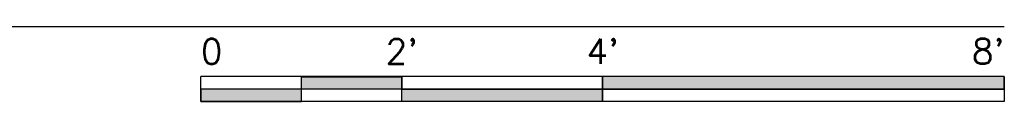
# Model space of a CAD drawing. Header units: inches. Extents: x 499 to 4096, y -291 to 334.
# Tile 3 of 8: x 1328 to 1445, y -290 to -281. Entities that reach past the tile are written whole.
import ezdxf
from ezdxf.enums import TextEntityAlignment as Align

# ---------------------------------------------------------------- set-up
doc = ezdxf.new("R2010")
doc.units = ezdxf.units.IN
doc.header["$MEASUREMENT"] = 0
doc.layers.add('S-ANNO-SYMB', color=2, linetype='Continuous')
doc.styles.add('Arial', font='romans.shx', dxfattribs={"width": 0.8})

# ---------------------------------------------------------------- blocks, each defined once
blk = doc.blocks.new('*U17')
for points in [[(-2.625, -0.188), (-2.25, -0.188), (-2.25, -0.2344), (-2.625, -0.2344)], [(-1.5, -0.2344), (0, -0.2344), (0, -0.1875), (-1.5, -0.1875)], [(-3, -0.2812), (-2.625, -0.2812), (-2.625, -0.2344), (-3, -0.2344)], [(-2.25, -0.2349), (-1.5, -0.2349), (-1.5, -0.2812), (-2.25, -0.2812)]]:
    blk.add_hatch(color=256).paths.add_polyline_path(points)
for p, q in [((0, -0.1875), (-3, -0.1875)), ((-3, -0.2812), (-3, -0.1875)), ((-2.625, -0.2807), (-2.625, -0.188)), ((-2.25, -0.2812), (-2.25, -0.1885)), ((-1.5, -0.2812), (-1.5, -0.1885)), ((0, -0.1875), (0, -0.2812)), ((0, -0.2344), (-3, -0.2344)), ((0, -0.2812), (-3, -0.2812))]:
    blk.add_line(p, q)
at = {"flags": 128}
for points in [[(-2.625, -0.188), (-2.25, -0.188), (-2.25, -0.2344), (-2.625, -0.2344), (-2.625, -0.188)], [(-1.5, -0.2344), (0, -0.2344), (0, -0.1875), (-1.5, -0.1875), (-1.5, -0.2344)], [(-3, -0.2812), (-2.625, -0.2812), (-2.625, -0.2344), (-3, -0.2344), (-3, -0.2812)], [(-2.25, -0.2349), (-1.5, -0.2349), (-1.5, -0.2812), (-2.25, -0.2812), (-2.25, -0.2349)]]:
    blk.add_lwpolyline(points, close=True, dxfattribs=at)
at = {"style": 'Arial'}
blk.add_text('0', height=0.0937, dxfattribs=at).set_placement((-3, -0.0937), align=Align.MIDDLE_LEFT)
for s, p in [("2'", (-2.25, -0.0937)), ("4'", (-1.5, -0.0937))]:
    blk.add_text(s, height=0.09375, dxfattribs=at).set_placement(p, align=Align.MIDDLE_CENTER)
blk.add_text("8'", height=0.09375, dxfattribs=at).set_placement((0, -0.0937), align=Align.MIDDLE_RIGHT)
blk = doc.blocks.new('*U16')
at = {"linetype": 'Continuous', "lineweight": -3}
blk.add_line((1.125, 0.625), (29.5, 0.625), dxfattribs=at)
at = {"lineweight": -3, "style": 'Arial'}
blk.add_attdef('DRAWING_AREA_TITLE', text='', height=0.1875, dxfattribs=at).set_placement((1.3743, 0.6339), align=Align.BOTTOM_LEFT)
blk.add_attdef('X#', text='', height=0.1875, dxfattribs=at).set_placement((0.8125, 0.625), align=Align.MIDDLE_CENTER)
blk.add_attdef('SCALE:', text='', height=0.0938, dxfattribs=at).set_placement((1.3743, 0.5606), align=Align.TOP_LEFT)

msp = doc.modelspace()

# ---------------------------------------------------------------- block references
at = {"layer": 'S-ANNO-SYMB', "lineweight": -3, "xscale": 32.00000014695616, "yscale": 32.00000014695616, "zscale": 32.00000014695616}
for name, p in [('*U16', (501.1797, -301.161)), ('*U17', (1445.1797, -281.161))]:
    msp.add_blockref(name, p, dxfattribs=at)

doc.saveas('drawing.dxf')
